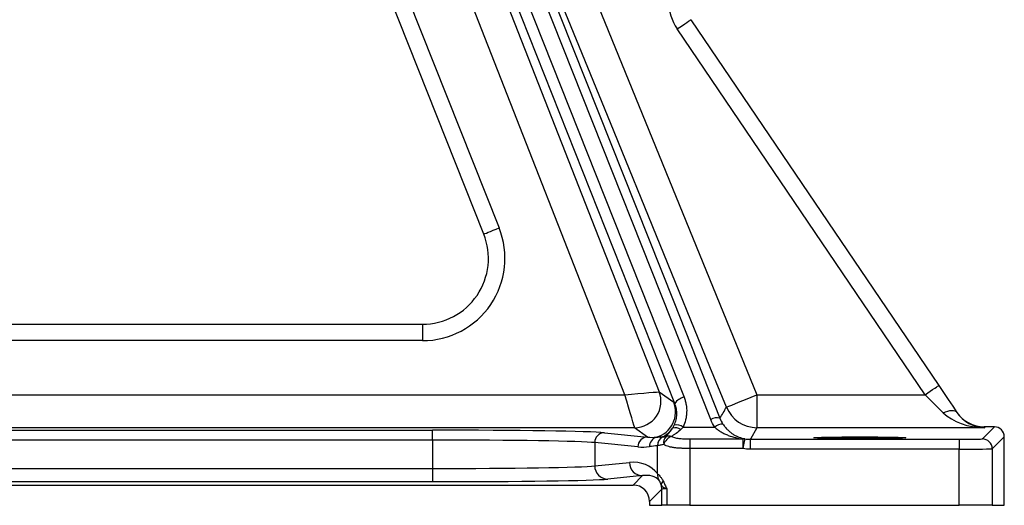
# Model space of a CAD drawing. Header units: millimetres. Extents: x 11 to 1715, y 9 to 2008.
# Tile 2 of 14: x 418 to 717, y 9 to 157. Entities that reach past the tile are written whole.
import ezdxf

# ---------------------------------------------------------------- set-up
doc = ezdxf.new("R2010")
doc.units = ezdxf.units.MM

msp = doc.modelspace()

# ---------------------------------------------------------------- linework, layer by layer
at = {"color": 7, "linetype": 'Continuous', "lineweight": 25}
for p, q in [((516.5, 302.5), (619.69, 42.26)), ((616.9, 40.41), (513.7, 300.65)), ((539.91, 228.2), (612.14, 43.94)), ((601.76, 43.02), (530.6, 224.55)), ((583.45, 186.1), (641.83, 43.02)), ((558.91, 91.83), (522.83, 182.83)), ((527.48, 184.68), (563.56, 93.68)), ((627.8, 35.54), (568.59, 184.79)), ((621.77, 156.92), (696.98, 45.83)), ((692.84, 43.02), (617.63, 154.12)), ((278.72, 64.46), (540.32, 64.46)), ((540.32, 64.46), (540.32, 59.46)), ((540.32, 59.46), (278.72, 59.46)), ((237.32, 43.02), (601.76, 43.02)), ((612.14, 43.94), (616.56, 40.77)), ((641.83, 43.02), (641.83, 33.03)), ((641.83, 43.02), (692.84, 43.02)), ((604.69, 33.03), (237.32, 33.03)), ((608.63, 30.2), (604.69, 33.03)), ((619.39, 33.23), (628.99, 33.23)), ((710.95, 33.03), (641.83, 33.03)), ((710.23, 29.63), (713.89, 33.3)), ((710.76, 33.3), (710.95, 33.03)), ((713.89, 33.3), (710.76, 33.3)), ((382.78, 32.26), (543.33, 32.26)), ((543.33, 29.26), (543.33, 32.26)), ((595.52, 31.5), (608.63, 30.2)), ((716.89, 30.3), (713.23, 26.63)), ((716.89, 9.46), (716.89, 30.3)), ((543.33, 29.26), (382.78, 29.26)), ((543.33, 29.26), (543.33, 20.64)), ((592.57, 28.5), (592.57, 21.42)), ((605.67, 27.2), (592.57, 28.5)), ((611.6, 19.07), (611.6, 27.57)), ((621.44, 29.62), (621.44, 26.7)), ((621.44, 29.62), (637.58, 29.62)), ((637.58, 29.62), (637.58, 26.7)), ((639.8, 29.51), (639.8, 26.51)), ((639.8, 29.51), (703.23, 29.51)), ((703.23, 29.51), (703.23, 26.51)), ((621.44, 26.7), (621.44, 9.46)), ((637.58, 26.7), (621.44, 26.7)), ((703.23, 26.51), (639.8, 26.51)), ((703.23, 9.46), (703.23, 26.51)), ((713.23, 26.63), (713.23, 9.46)), ((592.57, 21.42), (603.12, 22.47)), ((382.78, 20.64), (543.33, 20.64)), ((543.33, 20.64), (543.33, 16.64)), ((607.06, 18.47), (596.51, 17.42)), ((604.21, 15.62), (607.06, 18.47)), ((321.89, 15.62), (604.21, 15.62)), ((543.33, 16.64), (382.78, 16.64)), ((612.94, 14.35), (609.21, 10.62)), ((612.94, 9.46), (612.94, 14.35)), ((614.44, 14.47), (614.44, 9.46)), ((609.21, 10.62), (609.21, 9.46)), ((609.21, 9.46), (612.94, 9.46)), ((614.44, 9.46), (612.94, 9.46)), ((621.44, 9.46), (614.44, 9.46)), ((621.44, 9.46), (703.23, 9.46)), ((713.23, 9.46), (703.23, 9.46)), ((713.23, 9.46), (716.89, 9.46))]:
    msp.add_line(p, q, dxfattribs=at)
at = {"color": 7, "linetype": 'Continuous', "lineweight": 25, "flags": 128}
for points in [[(571.38, 185.16), (573.53, 179.73), (582.14, 158.04), (616.55, 71.27), (630.58, 35.9)], [(632.57, 39.25), (627.55, 51.54), (597.33, 125.61), (574.19, 182.32)], [(617.63, 154.12), (618.44, 154.67), (619.22, 155.19), (619.93, 155.68), (620.56, 156.1), (621.07, 156.45), (621.46, 156.71), (621.69, 156.87), (621.77, 156.92)], [(558.91, 91.83), (559, 91.87), (559.27, 91.97), (559.69, 92.14), (560.27, 92.37), (560.98, 92.65), (561.78, 92.97), (562.65, 93.32), (563.56, 93.68)], [(692.84, 43.02), (693.64, 43.57), (694.42, 44.1), (695.14, 44.58), (695.76, 45.01), (696.28, 45.35), (696.66, 45.61), (696.9, 45.77), (696.98, 45.83)], [(696.98, 45.83), (698.44, 43.67), (699.87, 41.56), (701.24, 39.53), (702.52, 37.64)], [(601.76, 43.02), (603.77, 43.2), (605.69, 43.37), (607.47, 43.53), (609.04, 43.67), (610.33, 43.78), (611.3, 43.87), (611.91, 43.92), (612.14, 43.94)], [(604.69, 33.03), (604.63, 33.25), (604.46, 33.84), (604.18, 34.77), (603.82, 36.02), (603.38, 37.52), (602.87, 39.24), (602.33, 41.09), (601.76, 43.02)], [(632.57, 39.25), (632.77, 39.33), (633.32, 39.55), (634.18, 39.9), (635.33, 40.37), (636.73, 40.94), (638.32, 41.59), (640.04, 42.29), (641.83, 43.02)], [(698.38, 37.57), (696.65, 39.27), (694.78, 41.11), (692.84, 43.02)], [(698.38, 37.57), (699.06, 37.86), (699.73, 38.07), (700.36, 38.21), (700.94, 38.26), (701.46, 38.23), (701.9, 38.11), (702.26, 37.91), (702.52, 37.64)], [(641.83, 33.03), (639.82, 29.55), (639.8, 29.51)], [(638.09, 29.66), (638.08, 29.59), (638.05, 29.42), (638, 29.14), (637.94, 28.77), (637.86, 28.33), (637.78, 27.82), (637.68, 27.27), (637.58, 26.7)]]:
    msp.add_lwpolyline(points, dxfattribs=at)
at = {"color": 7, "linetype": 'Continuous', "lineweight": 25}
for centre, radius, start, end in [((630.05, 162.53), 15, 180, 214.095), ((540.32, 84.46), 25, 270, 21.6296), ((540.32, 84.46), 20, 270, 21.6296), ((604.69, 41.03), 8, 270.0307, 21.3748), ((604.69, 41.03), 8, 270.0333, 21.3729), ((620.49, 38.01), 4.32, 100.6455, 146.2399), ((609.11, 37.85), 8, 285.9939, 21.3736), ((309.32, 229.43), 375.04, 328.9359, 329.5302), ((641.83, 43.03), 10, 202.2166, 269.9896), ((629.61, 32.52), 3.52, 74.0132, 121.0048), ((609.55, 37.36), 8.02, 297.3759, 326.2868), ((617.06, 30.4), 2.64, 51.2486, 108.482), ((617.3, 30.05), 3.81, 56.7138, 98.9495), ((631.36, 30.55), 3.58, 87.817, 131.5035), ((595.56, 28.51), 2.99, 90.6407, 180.2277), ((608.66, 27.21), 2.99, 90.6405, 180.2279), ((612.16, 27.31), 2.98, 106.5323, 180.5785), ((614.59, 27.59), 2.99, 117.9166, 180.3851), ((614.66, 27.62), 2.98, 118.5345, 180.8539), ((616.33, 28.41), 2.85, 136.9464, 189.6396), ((617.39, 26.57), 4.1, 111.285, 160.6037), ((615.13, 28.08), 2.43, 71.4347, 111.0695), ((637.93, 28.47), 1.2, 81.974, 106.676), ((710.22, 26.63), 3, 0.0204, 89.9799), ((596.55, 21.41), 3.98, 179.7722, 269.3595), ((607.1, 22.45), 3.98, 179.7723, 269.3592), ((615.34, 18.91), 3.75, 177.5196, 211.4102), ((614.02, 15.69), 1.27, 120.3987, 179.4957), ((607.94, 14.35), 5, 0.0178, 15.6908)]:
    msp.add_arc(centre, radius, start, end, dxfattribs=at)
for centre, major_axis, ratio, start_param, end_param in [((602.55, 41.02), (9.6, 2.92), 0.003727, 0.016542, 0.017745), ((710.95, 43.02), (15.18, -0.31), 0.658583, 3.749934, 4.725763), ((710.76, 43.3), (-5.61, 8.28), 0.999778, 1.570796, 2.546626), ((710.95, 43.02), (9.04, -4.84), 0.968911, 4.215024, 5.190854), ((602.55, 33.03), (2.15, 0), 0.01625, 0.022622, 0.023826), ((713.89, 30.3), (-2.12, -2.12), 0.999695, 2.356347, 3.926839), ((543.33, 31.34), (53, 0), 0.017455, 0.174533, 1.570796), ((608.62, 38.2), (9.39, -3.41), 0.782746, 4.98954, 5.268252), ((543.33, 28.34), (50, 0), 0.018502, 0.174533, 1.570796), ((605.67, 38.2), (12.25, -4.31), 0.832915, 4.998298, 5.27701), ((703.23, 29.64), (7, 0), 0.017455, 4.712389, 6.265732), ((703.23, 26.64), (10, 0), 0.012219, 4.712389, 6.265732), ((543.33, 21.59), (50, 0), 0.018851, 4.712389, 6.108652), ((603.12, 13.47), (9.32, 4.16), 0.862813, 0.190008, 1.203186), ((607.06, 13.47), (5.63, 2.64), 0.774671, 0.208545, 1.221724), ((543.33, 17.59), (54, 0), 0.017455, 4.712389, 6.108652), ((604.21, 10.62), (3.54, 3.54), 0.999695, 5.497939, 7.068431), ((617.94, 14.35), (5, 0), 0.03491, 2.346895, 3.124139)]:
    msp.add_ellipse(centre, major_axis=major_axis, ratio=ratio, start_param=start_param, end_param=end_param, dxfattribs=at)
msp.add_ellipse((673.05, 29.99), major_axis=(14, 0), ratio=0.017455, dxfattribs=at)
for points, knots in [([(619.69, 42.26), (619.83, 41.89), (619.96, 41.52), (620.17, 40.77), (620.25, 40.39), (620.45, 39.25), (620.51, 38.48), (620.47, 37.33), (620.44, 36.94), (620.33, 36.17), (620.26, 35.79), (619.99, 34.67), (619.73, 33.94), (619.39, 33.23)], [0, 0, 0, 0, 0.125, 0.125, 0.25, 0.25, 0.5, 0.5, 0.625, 0.625, 0.75, 0.75, 1, 1, 1, 1]), ([(616.71, 33.81), (616.95, 34.33), (617.14, 34.87), (617.33, 35.69), (617.38, 35.97), (617.46, 36.53), (617.48, 36.81), (617.5, 37.66), (617.46, 38.22), (617.26, 39.33), (617.11, 39.88), (616.9, 40.41)], [0, 0, 0, 0, 0.25, 0.25, 0.375, 0.375, 0.5, 0.5, 0.75, 0.75, 1, 1, 1, 1]), ([(614.25, 30.35), (614.35, 30.51), (614.49, 30.68), (614.79, 31.04), (614.96, 31.23), (615.31, 31.65), (615.49, 31.87), (615.86, 32.36), (616.04, 32.62), (616.22, 32.91)], [0, 0, 0, 0, 0.25, 0.25, 0.5, 0.5, 0.75, 0.75, 1, 1, 1, 1]), ([(628.99, 33.23), (629.29, 32.94), (629.61, 32.67), (630.27, 32.18), (630.61, 31.96), (631.3, 31.55), (631.66, 31.36), (632.37, 31.01), (632.74, 30.85), (633.83, 30.43), (634.57, 30.2), (636.06, 29.84), (636.82, 29.71), (637.58, 29.62)], [0, 0, 0, 0, 0.125, 0.125, 0.25, 0.25, 0.375, 0.375, 0.5, 0.5, 0.75, 0.75, 1, 1, 1, 1]), ([(631.5, 34.13), (631.72, 33.78), (631.96, 33.46), (632.45, 32.87), (632.71, 32.59), (633.24, 32.08), (633.51, 31.84), (634.06, 31.41), (634.34, 31.22), (634.9, 30.86), (635.18, 30.7), (635.76, 30.41), (636.05, 30.28), (636.92, 29.94), (637.51, 29.77), (638.09, 29.66)], [0, 0, 0, 0, 0.125, 0.125, 0.25, 0.25, 0.375, 0.375, 0.5, 0.5, 0.625, 0.625, 0.75, 0.75, 1, 1, 1, 1]), ([(618.71, 32.46), (618.27, 32.02), (617.78, 31.64), (617.06, 31.14), (616.82, 30.98), (616.35, 30.68), (616.11, 30.54), (615.9, 30.39)], [0, 0, 0, 0, 0.5, 0.5, 0.75, 0.75, 1, 1, 1, 1]), ([(615.9, 30.39), (616.26, 30.19), (616.66, 30.05), (617.32, 29.9), (617.55, 29.86), (618.01, 29.79), (618.25, 29.76), (618.96, 29.69), (619.46, 29.66), (620.45, 29.63), (620.94, 29.62), (621.44, 29.62)], [0, 0, 0, 0, 0.25, 0.25, 0.375, 0.375, 0.5, 0.5, 0.75, 0.75, 1, 1, 1, 1]), ([(613.52, 27.93), (613.08, 27.83), (612.7, 27.75), (612.24, 27.67), (612.1, 27.64), (611.86, 27.6), (611.76, 27.59), (611.68, 27.58)], [0, 0, 0, 0, 0.5, 0.5, 0.75, 0.75, 1, 1, 1, 1]), ([(621.44, 26.7), (620.67, 26.7), (619.9, 26.72), (618.78, 26.77), (618.4, 26.79), (617.67, 26.84), (617.32, 26.88), (616.64, 26.96), (616.31, 27.01), (615.67, 27.13), (615.35, 27.2), (614.48, 27.44), (613.97, 27.65), (613.52, 27.93)], [0, 0, 0, 0, 0.25, 0.25, 0.375, 0.375, 0.5, 0.5, 0.625, 0.625, 0.75, 0.75, 1, 1, 1, 1]), ([(611.6, 19.07), (611.67, 19.01), (611.77, 18.92), (612.02, 18.68), (612.17, 18.53), (612.5, 18.16), (612.67, 17.94), (612.94, 17.55), (613.04, 17.41), (613.21, 17.11), (613.3, 16.95), (613.38, 16.78)], [0, 0, 0, 0, 0.25, 0.25, 0.5, 0.5, 0.75, 0.75, 0.875, 0.875, 1, 1, 1, 1]), ([(612.76, 15.7), (612.7, 15.9), (612.63, 16.07), (612.51, 16.36), (612.45, 16.48), (612.34, 16.68), (612.29, 16.76), (612.2, 16.88), (612.17, 16.92), (612.14, 16.95)], [0, 0, 0, 0, 0.25, 0.25, 0.5, 0.5, 0.75, 0.75, 1, 1, 1, 1]), ([(612.76, 15.7), (612.84, 15.47), (613.01, 15.26), (613.43, 14.96), (613.6, 14.86), (613.89, 14.72), (613.99, 14.67), (614.15, 14.59), (614.21, 14.57), (614.32, 14.52), (614.38, 14.5), (614.44, 14.47)], [0, 0, 0, 0, 0.5, 0.5, 0.75, 0.75, 0.875, 0.875, 0.9375, 0.9375, 1, 1, 1, 1]), ([(613.38, 16.78), (613.56, 16.42), (613.73, 16.04), (614.08, 15.27), (614.26, 14.87), (614.44, 14.47)], [0, 0, 0, 0, 0.5, 0.5, 1, 1, 1, 1])]:
    msp.add_open_spline(points, degree=3, knots=knots, dxfattribs=at)
for points in [[(616.56, 40.77), (616.65, 40.71), (616.76, 40.58), (616.9, 40.41)], [(630.58, 35.9), (630.83, 35.28), (631.13, 34.69), (631.5, 34.13)], [(616.22, 32.91), (616.39, 33.19), (616.56, 33.49), (616.71, 33.81)], [(619.39, 33.23), (619.18, 32.96), (618.95, 32.7), (618.71, 32.46)], [(628.99, 33.23), (628.51, 33.96), (628.12, 34.73), (627.8, 35.54)], [(611.31, 30.16), (611.93, 30.23), (612.55, 30.25), (613.19, 30.24)], [(613.19, 30.24), (613.2, 30.24), (613.22, 30.24), (613.23, 30.24)], [(613.23, 30.24), (613.42, 30.25), (613.76, 30.3), (614.25, 30.35)], [(611.6, 27.57), (610.79, 27.49), (609.99, 27.4), (609.18, 27.28)], [(611.68, 27.58), (611.65, 27.57), (611.62, 27.57), (611.6, 27.57)], [(638.09, 29.66), (638.66, 29.56), (639.22, 29.51), (639.8, 29.51)], [(639.8, 26.51), (639.05, 26.51), (638.31, 26.58), (637.58, 26.7)]]:
    msp.add_open_spline(points, degree=3, dxfattribs=at)

doc.saveas('drawing.dxf')
